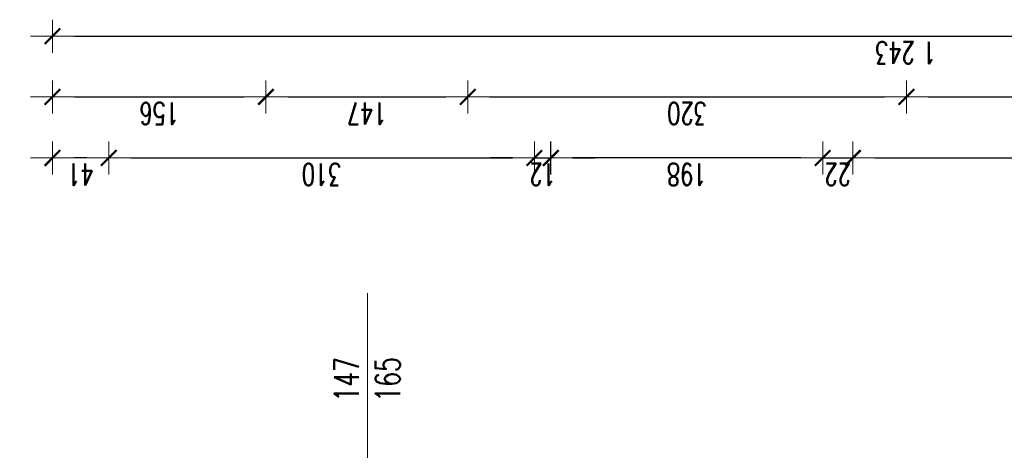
# Model space of a CAD drawing. Header units: millimetres. Extents: x -2948 to 78628, y 64669 to 215420.
# Tile 213 of 256: x 55428 to 56146, y 147149 to 147462. Entities that reach past the tile are written whole.
import ezdxf

# ---------------------------------------------------------------- set-up
doc = ezdxf.new("R2010")
doc.units = ezdxf.units.MM
for name, color, linetype, lineweight in [('1_OPIS_OKNA', 60, 'Continuous', 13), ('OPIS', 2, 'Continuous', 13), ('WYMIAR', 5, 'Continuous', 13)]:
    doc.layers.add(name, color=color, linetype=linetype, lineweight=lineweight)
doc.styles.add('style2', font='romans.shx', dxfattribs={"width": 0.7})
doc.dimstyles.new('100', dxfattribs={"dimscale": 80, "dimtxt": 0.2, "dimasz": 0.2, "dimexe": 1.25, "dimexo": 0.625, "dimgap": 0.05, "dimtad": 1, "dimdec": 0, "dimdsep": 46, "dimlunit": 6, "dimtxsty": 'style2', "dimblk1": 'TICK', "dimblk2": 'TICK', "dimsah": 1, "dimcen": 0.2, "dimse1": 1, "dimse2": 1, "dimclrd": 256, "dimclrt": 2, "dimadec": 0, "dimazin": 0, "dimtfac": 1, "dimtdec": 0, "dimtix": 1, "dimtmove": 1, "dimatfit": 0, "dimldrblk": 'DOTSMALL', "dimfxl": 1, "dimtolj": 1, "dimtzin": 0, "dimarcsym": 0})

# ---------------------------------------------------------------- blocks, each defined once
blk = doc.blocks.new('TICK')
at = {"color": 5}
for p, q in [((0, -0.75), (0, 0.75)), ((-1, 0), (1, 0))]:
    blk.add_line(p, q, dxfattribs=at)
at = {"const_width": 0.1}
blk.add_lwpolyline([(-0.354, -0.354), (0.354, 0.354)], dxfattribs=at)
blk = doc.blocks.new('*D1686')
at = {"layer": 'Defpoints', "color": 0, "ltscale": 2, "transparency": 16777216}
for p in [(56274.26, 147406.02), (56074.26, 147203.65), (56274.26, 147203.65)]:
    blk.add_point(p, dxfattribs=at)
at = {"layer": 'WYMIAR', "lineweight": -2, "ltscale": 2, "transparency": 16777216}
blk.add_line((56090.26, 147406.02), (56258.26, 147406.02), dxfattribs=at)
at = {"layer": 'WYMIAR', "lineweight": -2, "ltscale": 2, "transparency": 16777216, "xscale": 16, "yscale": 16, "zscale": 16, "rotation": 180}
blk.add_blockref('TICK', (56074.26, 147406.02), dxfattribs=at)
at = {"layer": 'WYMIAR', "lineweight": -2, "ltscale": 2, "transparency": 16777216, "xscale": 16, "yscale": 16, "zscale": 16}
blk.add_blockref('TICK', (56274.26, 147406.02), dxfattribs=at)
at = {"layer": 'WYMIAR', "color": 2, "ltscale": 2, "transparency": 16777216, "insert": (56174.26, 147394.02), "char_height": 16, "attachment_point": 5, "rotation": 180, "style": 'style2'}
blk.add_mtext('\\A1;200', dxfattribs=at)
blk = doc.blocks.new('_DotSmall')
at = {"layer": 'OPIS', "color": 0, "const_width": 0.5}
blk.add_lwpolyline([(-0.0625, 0, 1), (0.0625, 0, 1)], format="xyb", close=True, dxfattribs=at)
blk = doc.blocks.new('*D1687')
at = {"layer": 'Defpoints', "color": 0, "ltscale": 2, "transparency": 16777216}
for p in [(56074.26, 147406.02), (55754.76, 147203.65), (56074.26, 147203.65)]:
    blk.add_point(p, dxfattribs=at)
at = {"layer": 'WYMIAR', "lineweight": -2, "ltscale": 2, "transparency": 16777216}
blk.add_line((55770.76, 147406.02), (56058.26, 147406.02), dxfattribs=at)
at = {"layer": 'WYMIAR', "lineweight": -2, "ltscale": 2, "transparency": 16777216, "xscale": 16, "yscale": 16, "zscale": 16, "rotation": 180}
blk.add_blockref('TICK', (55754.76, 147406.02), dxfattribs=at)
at = {"layer": 'WYMIAR', "lineweight": -2, "ltscale": 2, "transparency": 16777216, "xscale": 16, "yscale": 16, "zscale": 16}
blk.add_blockref('TICK', (56074.26, 147406.02), dxfattribs=at)
at = {"layer": 'WYMIAR', "color": 2, "ltscale": 2, "transparency": 16777216, "insert": (55914.51, 147394.02), "char_height": 16, "attachment_point": 5, "rotation": 180, "style": 'style2'}
blk.add_mtext('\\A1;320', dxfattribs=at)
blk = doc.blocks.new('*D1688')
at = {"layer": 'Defpoints', "color": 0, "ltscale": 2, "transparency": 16777216}
for p in [(55754.76, 147406.02), (55607.76, 147203.65), (55754.76, 147203.65)]:
    blk.add_point(p, dxfattribs=at)
at = {"layer": 'WYMIAR', "lineweight": -2, "ltscale": 2, "transparency": 16777216}
blk.add_line((55623.76, 147406.02), (55738.76, 147406.02), dxfattribs=at)
at = {"layer": 'WYMIAR', "lineweight": -2, "ltscale": 2, "transparency": 16777216, "xscale": 16, "yscale": 16, "zscale": 16, "rotation": 180}
blk.add_blockref('TICK', (55607.76, 147406.02), dxfattribs=at)
at = {"layer": 'WYMIAR', "lineweight": -2, "ltscale": 2, "transparency": 16777216, "xscale": 16, "yscale": 16, "zscale": 16}
blk.add_blockref('TICK', (55754.76, 147406.02), dxfattribs=at)
at = {"layer": 'WYMIAR', "color": 2, "ltscale": 2, "transparency": 16777216, "insert": (55681.26, 147394.02), "char_height": 16, "attachment_point": 5, "rotation": 180, "style": 'style2'}
blk.add_mtext('\\A1;147', dxfattribs=at)
blk = doc.blocks.new('*D1689')
at = {"layer": 'Defpoints', "color": 0, "ltscale": 2, "transparency": 16777216}
for p in [(55607.76, 147406.02), (55452.26, 147203.65), (55607.76, 147203.65)]:
    blk.add_point(p, dxfattribs=at)
at = {"layer": 'WYMIAR', "lineweight": -2, "ltscale": 2, "transparency": 16777216}
blk.add_line((55468.26, 147406.02), (55591.76, 147406.02), dxfattribs=at)
at = {"layer": 'WYMIAR', "lineweight": -2, "ltscale": 2, "transparency": 16777216, "xscale": 16, "yscale": 16, "zscale": 16, "rotation": 180}
blk.add_blockref('TICK', (55452.26, 147406.02), dxfattribs=at)
at = {"layer": 'WYMIAR', "lineweight": -2, "ltscale": 2, "transparency": 16777216, "xscale": 16, "yscale": 16, "zscale": 16}
blk.add_blockref('TICK', (55607.76, 147406.02), dxfattribs=at)
at = {"layer": 'WYMIAR', "color": 2, "ltscale": 2, "transparency": 16777216, "insert": (55530.01, 147394.02), "char_height": 16, "attachment_point": 5, "rotation": 180, "style": 'style2'}
blk.add_mtext('\\A1;156', dxfattribs=at)
blk = doc.blocks.new('*D1690')
at = {"layer": 'Defpoints', "color": 0, "ltscale": 2, "transparency": 16777216}
for p in [(56695.26, 147450.19), (55452.26, 147203.65), (56695.26, 147203.65)]:
    blk.add_point(p, dxfattribs=at)
at = {"layer": 'WYMIAR', "lineweight": -2, "ltscale": 2, "transparency": 16777216}
blk.add_line((55468.26, 147450.19), (56679.26, 147450.19), dxfattribs=at)
at = {"layer": 'WYMIAR', "lineweight": -2, "ltscale": 2, "transparency": 16777216, "xscale": 16, "yscale": 16, "zscale": 16, "rotation": 180}
blk.add_blockref('TICK', (55452.26, 147450.19), dxfattribs=at)
at = {"layer": 'WYMIAR', "lineweight": -2, "ltscale": 2, "transparency": 16777216, "xscale": 16, "yscale": 16, "zscale": 16}
blk.add_blockref('TICK', (56695.26, 147450.19), dxfattribs=at)
at = {"layer": 'WYMIAR', "color": 2, "ltscale": 2, "transparency": 16777216, "insert": (56073.76, 147438.19), "char_height": 16, "attachment_point": 5, "rotation": 180, "style": 'style2'}
blk.add_mtext('\\A1;1\xa0243', dxfattribs=at)
blk = doc.blocks.new('*D1694')
at = {"layer": 'Defpoints', "color": 0, "ltscale": 2, "transparency": 16777216}
for p in [(54694.28, 147141.66), (55436.26, 147141.67), (55436.3, 137474.67)]:
    blk.add_point(p, dxfattribs=at)
at = {"layer": 'WYMIAR', "lineweight": -2, "ltscale": 2, "transparency": 16777216}
blk.add_line((54694.32, 137490.66), (54694.28, 147125.66), dxfattribs=at)
at = {"layer": 'WYMIAR', "lineweight": -2, "ltscale": 2, "transparency": 16777216, "xscale": 16, "yscale": 16, "zscale": 16}
for p, rotation in [((54694.28, 147141.66), 90.00020786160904), ((54694.32, 137474.66), 270.0002078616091)]:
    blk.add_blockref('TICK', p, dxfattribs=dict(at, rotation=rotation))
at = {"layer": 'WYMIAR', "color": 2, "ltscale": 2, "transparency": 16777216, "insert": (54681.82, 142308.16), "char_height": 16, "attachment_point": 5, "rotation": 90.00021, "style": 'style2'}
blk.add_mtext('\\A1;9\xa0667', dxfattribs=at)
blk = doc.blocks.new('*D1796')
at = {"layer": 'Defpoints', "color": 0, "ltscale": 2, "transparency": 16777216}
for p in [(54765.45, 147141.67), (55493.26, 147141.67), (55493.26, 147106.67)]:
    blk.add_point(p, dxfattribs=at)
at = {"layer": 'WYMIAR', "lineweight": -2, "ltscale": 2, "transparency": 16777216}
for p, q in [((54765.45, 147157.67), (54765.45, 147173.67)), ((54765.45, 147106.67), (54765.45, 147141.67)), ((54765.45, 147090.67), (54765.45, 147074.67))]:
    blk.add_line(p, q, dxfattribs=at)
at = {"layer": 'WYMIAR', "lineweight": -2, "ltscale": 2, "transparency": 16777216, "xscale": 16, "yscale": 16, "zscale": 16}
for p, rotation in [((54765.45, 147141.67), 270), ((54765.45, 147106.67), 90)]:
    blk.add_blockref('TICK', p, dxfattribs=dict(at, rotation=rotation))
at = {"layer": 'WYMIAR', "color": 2, "ltscale": 2, "transparency": 16777216, "insert": (54753.45, 147124.17), "char_height": 16, "attachment_point": 5, "rotation": 90, "style": 'style2'}
blk.add_mtext('\\A1;35', dxfattribs=at)
blk = doc.blocks.new('*D1771')
at = {"layer": 'Defpoints', "color": 0, "ltscale": 2, "transparency": 16777216}
for p in [(55452.26, 147361.6), (55452.26, 147160.59), (55493.26, 147160.59)]:
    blk.add_point(p, dxfattribs=at)
at = {"layer": 'WYMIAR', "lineweight": -2, "ltscale": 2, "transparency": 16777216}
blk.add_line((55477.26, 147361.6), (55468.26, 147361.6), dxfattribs=at)
at = {"layer": 'WYMIAR', "lineweight": -2, "ltscale": 2, "transparency": 16777216, "xscale": 16, "yscale": 16, "zscale": 16, "rotation": 180}
blk.add_blockref('TICK', (55452.26, 147361.6), dxfattribs=at)
at = {"layer": 'WYMIAR', "lineweight": -2, "ltscale": 2, "transparency": 16777216, "xscale": 16, "yscale": 16, "zscale": 16}
blk.add_blockref('TICK', (55493.26, 147361.6), dxfattribs=at)
at = {"layer": 'WYMIAR', "color": 2, "ltscale": 2, "transparency": 16777216, "insert": (55472.76, 147349.6), "char_height": 16, "attachment_point": 5, "rotation": 180, "style": 'style2'}
blk.add_mtext('\\A1;41', dxfattribs=at)
blk = doc.blocks.new('*D1772')
at = {"layer": 'Defpoints', "color": 0, "ltscale": 2, "transparency": 16777216}
for p in [(55803.26, 147361.6), (55493.26, 147163.8), (55803.26, 147106.67)]:
    blk.add_point(p, dxfattribs=at)
at = {"layer": 'WYMIAR', "lineweight": -2, "ltscale": 2, "transparency": 16777216}
blk.add_line((55509.26, 147361.6), (55787.26, 147361.6), dxfattribs=at)
at = {"layer": 'WYMIAR', "lineweight": -2, "ltscale": 2, "transparency": 16777216, "xscale": 16, "yscale": 16, "zscale": 16, "rotation": 180}
blk.add_blockref('TICK', (55493.26, 147361.6), dxfattribs=at)
at = {"layer": 'WYMIAR', "lineweight": -2, "ltscale": 2, "transparency": 16777216, "xscale": 16, "yscale": 16, "zscale": 16}
blk.add_blockref('TICK', (55803.26, 147361.6), dxfattribs=at)
at = {"layer": 'WYMIAR', "color": 2, "ltscale": 2, "transparency": 16777216, "insert": (55648.26, 147349.6), "char_height": 16, "attachment_point": 5, "rotation": 180, "style": 'style2'}
blk.add_mtext('\\A1;310', dxfattribs=at)
blk = doc.blocks.new('*D1773')
at = {"layer": 'Defpoints', "color": 0, "ltscale": 2, "transparency": 16777216}
for p in [(56035.26, 147361.6), (56013.26, 147163.8), (56035.26, 147163.8)]:
    blk.add_point(p, dxfattribs=at)
at = {"layer": 'WYMIAR', "lineweight": -2, "ltscale": 2, "transparency": 16777216}
for p, q in [((55997.26, 147361.6), (55981.26, 147361.6)), ((56013.26, 147361.6), (56035.26, 147361.6)), ((56051.26, 147361.6), (56067.26, 147361.6))]:
    blk.add_line(p, q, dxfattribs=at)
at = {"layer": 'WYMIAR', "lineweight": -2, "ltscale": 2, "transparency": 16777216, "xscale": 16, "yscale": 16, "zscale": 16}
blk.add_blockref('TICK', (56013.26, 147361.6), dxfattribs=at)
at = {"layer": 'WYMIAR', "lineweight": -2, "ltscale": 2, "transparency": 16777216, "xscale": 16, "yscale": 16, "zscale": 16, "rotation": 180}
blk.add_blockref('TICK', (56035.26, 147361.6), dxfattribs=at)
at = {"layer": 'WYMIAR', "color": 2, "ltscale": 2, "transparency": 16777216, "insert": (56024.26, 147349.6), "char_height": 16, "attachment_point": 5, "rotation": 180, "style": 'style2'}
blk.add_mtext('\\A1;22', dxfattribs=at)
blk = doc.blocks.new('*D1774')
at = {"layer": 'Defpoints', "color": 0, "ltscale": 2, "transparency": 16777216}
for p in [(56325.26, 147361.6), (56035.26, 147165.59), (56325.26, 147165.59)]:
    blk.add_point(p, dxfattribs=at)
at = {"layer": 'WYMIAR', "lineweight": -2, "ltscale": 2, "transparency": 16777216}
blk.add_line((56051.26, 147361.6), (56309.26, 147361.6), dxfattribs=at)
at = {"layer": 'WYMIAR', "lineweight": -2, "ltscale": 2, "transparency": 16777216, "xscale": 16, "yscale": 16, "zscale": 16, "rotation": 180}
blk.add_blockref('TICK', (56035.26, 147361.6), dxfattribs=at)
at = {"layer": 'WYMIAR', "lineweight": -2, "ltscale": 2, "transparency": 16777216, "xscale": 16, "yscale": 16, "zscale": 16}
blk.add_blockref('TICK', (56325.26, 147361.6), dxfattribs=at)
at = {"layer": 'WYMIAR', "color": 2, "ltscale": 2, "transparency": 16777216, "insert": (56180.26, 147349.6), "char_height": 16, "attachment_point": 5, "rotation": 180, "style": 'style2'}
blk.add_mtext('\\A1;290', dxfattribs=at)
blk = doc.blocks.new('*D1789')
at = {"layer": 'Defpoints', "color": 0, "ltscale": 2, "transparency": 16777216}
for p in [(55815.26, 147361.6), (55803.26, 147106.67), (55815.26, 147106.67)]:
    blk.add_point(p, dxfattribs=at)
at = {"layer": 'WYMIAR', "lineweight": -2, "ltscale": 2, "transparency": 16777216}
for p, q in [((55787.26, 147361.6), (55771.26, 147361.6)), ((55803.26, 147361.6), (55815.26, 147361.6)), ((55831.26, 147361.6), (55847.26, 147361.6))]:
    blk.add_line(p, q, dxfattribs=at)
at = {"layer": 'WYMIAR', "lineweight": -2, "ltscale": 2, "transparency": 16777216, "xscale": 16, "yscale": 16, "zscale": 16}
blk.add_blockref('TICK', (55803.26, 147361.6), dxfattribs=at)
at = {"layer": 'WYMIAR', "lineweight": -2, "ltscale": 2, "transparency": 16777216, "xscale": 16, "yscale": 16, "zscale": 16, "rotation": 180}
blk.add_blockref('TICK', (55815.26, 147361.6), dxfattribs=at)
at = {"layer": 'WYMIAR', "color": 2, "ltscale": 2, "transparency": 16777216, "insert": (55809.26, 147349.6), "char_height": 16, "attachment_point": 5, "rotation": 180, "style": 'style2'}
blk.add_mtext('\\A1;12', dxfattribs=at)
blk = doc.blocks.new('*D1797')
at = {"layer": 'Defpoints', "color": 0, "ltscale": 2, "transparency": 16777216}
for p in [(55815.1, 147361.6), (55815.1, 147106.67), (56013.26, 147106.67)]:
    blk.add_point(p, dxfattribs=at)
at = {"layer": 'WYMIAR', "lineweight": -2, "ltscale": 2, "transparency": 16777216}
blk.add_line((55997.26, 147361.6), (55831.1, 147361.6), dxfattribs=at)
at = {"layer": 'WYMIAR', "lineweight": -2, "ltscale": 2, "transparency": 16777216, "xscale": 16, "yscale": 16, "zscale": 16, "rotation": 180}
blk.add_blockref('TICK', (55815.1, 147361.6), dxfattribs=at)
at = {"layer": 'WYMIAR', "lineweight": -2, "ltscale": 2, "transparency": 16777216, "xscale": 16, "yscale": 16, "zscale": 16}
blk.add_blockref('TICK', (56013.26, 147361.6), dxfattribs=at)
at = {"layer": 'WYMIAR', "color": 2, "ltscale": 2, "transparency": 16777216, "insert": (55914.18, 147349.6), "char_height": 16, "attachment_point": 5, "rotation": 180, "style": 'style2'}
blk.add_mtext('\\A1;198', dxfattribs=at)

msp = doc.modelspace()

# ---------------------------------------------------------------- linework, layer by layer
at = {"layer": '1_OPIS_OKNA'}
msp.add_line((55681.76, 147129.67), (55681.76, 147263.23), dxfattribs=at)

# ---------------------------------------------------------------- texts
at = {"layer": '1_OPIS_OKNA', "ltscale": 0.2, "insert": (55657.47, 147184.31), "char_height": 18, "width": 280.1371, "attachment_point": 1, "rotation": 89.99152, "style": 'style2'}
msp.add_mtext('147\\P165', dxfattribs=at)

# ---------------------------------------------------------------- dimensions: what is measured, and where the dimension line sits
at = {"layer": 'WYMIAR', "ltscale": 2}
for p1, p2, distance, picture, middle in [((55452.26, 147203.65), (56695.26, 147203.65), 246.54, '*D1690', (56073.76, 147438.19)), ((55452.2567052, 147203.6455475), (55607.7567052, 147203.6455475), 202.37318166, '*D1689', (55530.0067052, 147394.01872916)), ((55607.76, 147203.65), (55754.76, 147203.65), 202.37, '*D1688', (55681.26, 147394.02)), ((55754.7567052, 147203.6455475), (56074.2567052, 147203.6455475), 202.37318166, '*D1687', (55914.5067052, 147394.01872916)), ((56074.26, 147203.65), (56274.26, 147203.65), 202.37, '*D1686', (56174.26, 147394.02))]:
    dim = msp.add_aligned_dim(p1=p1, p2=p2, distance=distance, dimstyle='100', dxfattribs=at)
    dim.commit()
    dim.dimension.update_dxf_attribs({"geometry": picture, "text_midpoint": middle})
for base, p1, p2, angle, picture, middle in [((55452.26, 147361.6), (55493.26, 147160.59), (55452.26, 147160.59), 180, '*D1771', (55472.76, 147349.6)), ((55803.26, 147361.6), (55493.26, 147163.8), (55803.26, 147106.67), 180, '*D1772', (55648.26, 147349.6)), ((55815.26, 147361.6), (55803.26, 147106.67), (55815.26, 147106.67), 180, '*D1789', (55809.26, 147349.6)), ((55815.1, 147361.6), (56013.26, 147106.67), (55815.1, 147106.67), 180, '*D1797', (55914.18, 147349.6)), ((56035.26, 147361.6), (56013.26, 147163.8), (56035.26, 147163.8), 180, '*D1773', (56024.26, 147349.6)), ((56325.26, 147361.6), (56035.26, 147165.59), (56325.26, 147165.59), 180, '*D1774', (56180.26, 147349.6)), ((54765.45, 147141.67), (55493.26, 147106.67), (55493.26, 147141.67), 90, '*D1796', (54753.45, 147124.17))]:
    dim = msp.add_linear_dim(base=base, p1=p1, p2=p2, angle=angle, dimstyle='100', dxfattribs=at)
    dim.commit()
    dim.dimension.update_dxf_attribs({"geometry": picture, "text_midpoint": middle})
dim = msp.add_linear_dim(base=(54694.28, 147141.66), p1=(55436.3, 137474.67), p2=(55436.26, 147141.67), angle=90.00021, dimstyle='100', dxfattribs=at)
dim.commit()
dim.dimension.update_dxf_attribs({"geometry": '*D1694', "text_midpoint": (54693.82, 142308.16), "dimtype": 161})

doc.saveas('drawing.dxf')
